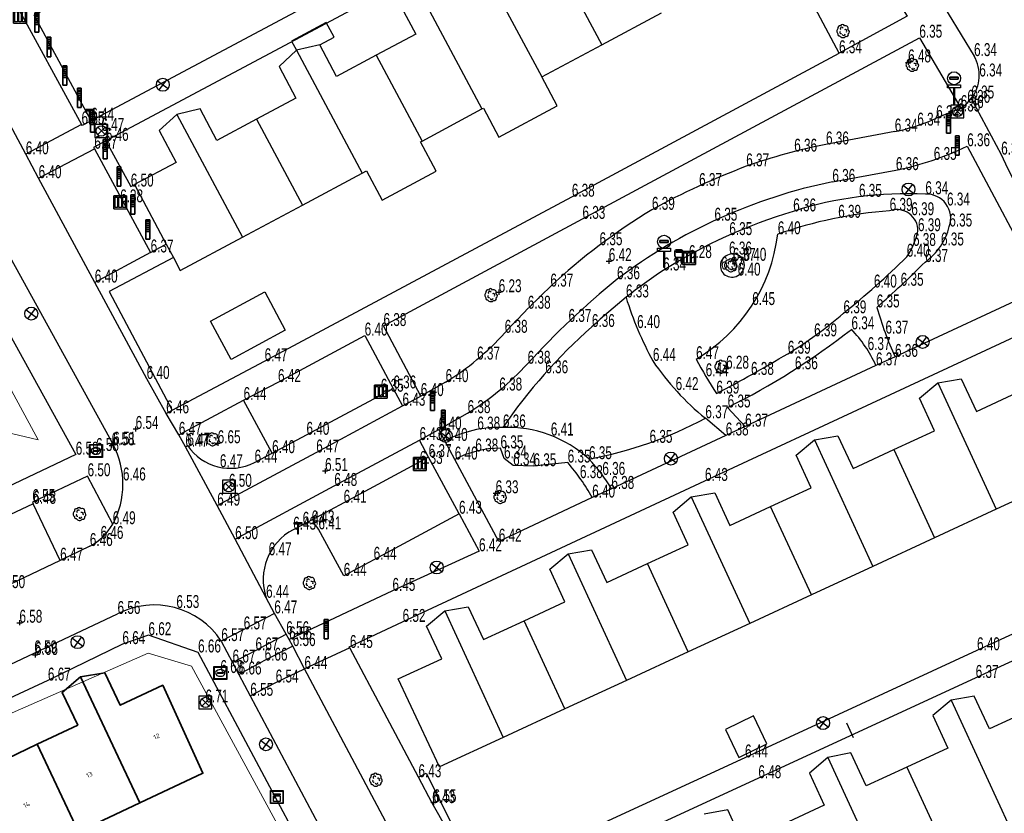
# Model space of a CAD drawing. Header units: metres. Extents: x 154991 to 155595, y 461305 to 461800.
# Tile 61 of 88: x 155217 to 155293, y 461554 to 461616. Entities that reach past the tile are written whole.
import ezdxf
from ezdxf.enums import TextEntityAlignment as Align

# ---------------------------------------------------------------- set-up
doc = ezdxf.new("R2010")
doc.units = ezdxf.units.M
for name, color, linetype in [('AFSLUITPAAL', 1, 'Continuous'), ('AFVALBAK', 1, 'Continuous'), ('B01', 204, 'Continuous'), ('B02', 1, 'Continuous'), ('B07', 230, 'Continuous'), ('BOOM', 1, 'Continuous'), ('BRANDKRAAN', 204, 'Continuous'), ('GMV', 1, 'Continuous'), ('GMV text', 1, 'Continuous'), ('KOLK', 1, 'Continuous'), ('LICHTMAST', 1, 'Continuous'), ('LSHD', 1, 'Continuous'), ('LSHD TXT', 1, 'Continuous'), ('M02', 102, 'Continuous'), ('RIOOLPUT', 1, 'Continuous'), ('STRAATNAAMBORD', 1, 'Continuous'), ('TELECOMKAST', 1, 'Continuous'), ('VERKEERSBORD', 1, 'Continuous'), ('WATERLEIDINGPUT', 1, 'Continuous')]:
    doc.layers.add(name, color=color, linetype=linetype)
for name, color, linetype, lineweight in [('B-WE-OG-BEBOUWING-GV', 7, 'Continuous', 35), ('B-WE-OG-BEBOUWING-T18', 10, 'Continuous', 18), ('B-WE-OG-TERREIN_ERF-GV', 7, 'Continuous', 18)]:
    doc.layers.add(name, color=color, linetype=linetype, lineweight=lineweight)
doc.layers.add('X-XX-AL-HULPLIJN-G', color=210, linetype='Continuous', lineweight=18, plot=False)
doc.styles.add('NLCS-ISO-M200-T18', font='NLCS-ISO.ttf', dxfattribs={"height": 0.36})

# ---------------------------------------------------------------- blocks, each defined once
blk = doc.blocks.new('HOOGTEPUNT', base_point=(155115.983561, 461420.975541))
at = {"layer": 'M02'}
for points in [[(155115.783561, 461420.975541, 0), (155115.983561, 461420.975541, 0), (155116.183561, 461420.975541, 0)], [(155115.983561, 461421.175541, 0), (155115.983561, 461420.975541, 0), (155115.983561, 461420.775541, 0)]]:
    blk.add_polyline3d(points, dxfattribs=at)
blk = doc.blocks.new('RIOOLPUT', base_point=(155111.642364, 461649.747199))
at = {"layer": 'RIOOLPUT'}
blk.add_polyline3d([(155111.142364, 461650.247199, 0), (155111.142364, 461649.247199, 0), (155112.142364, 461649.247199, 0), (155112.142364, 461650.247199, 0)], close=True, dxfattribs=at)
for points in [[(155111.359522, 461650.030042, 0), (155111.925207, 461649.464357, 0)], [(155111.360446, 461649.465282, 0), (155111.926259, 461650.031094, 0)]]:
    blk.add_polyline3d(points, dxfattribs=at)
blk.add_circle((155111.642364, 461649.747199), 0.4, dxfattribs=at)
blk = doc.blocks.new('IMG-BRANDKRAAN-_OF_PUT', base_point=(155108.622899, 461548.274535))
at = {"layer": 'BRANDKRAAN'}
blk.add_polyline3d([(155108.122899, 461548.774535, 0), (155109.122899, 461548.774535, 0), (155109.122899, 461547.774535, 0), (155108.122899, 461547.774535, 0)], close=True, dxfattribs=at)
for points in [[(155108.159546, 461547.837546, 0), (155108.159546, 461548.71665, 0)], [(155108.181145, 461548.738249, 0), (155109.060711, 461548.738249, 0)], [(155109.08231, 461548.71665, 0), (155109.08231, 461547.837546, 0)], [(155109.060711, 461547.815946, 0), (155108.181145, 461547.815946, 0)], [(155108.428947, 461548.319173, 0), (155108.807801, 461548.319173, 0)], [(155108.807801, 461548.242279, 0), (155108.428947, 461548.242279, 0)]]:
    blk.add_polyline3d(points, dxfattribs=at)
for centre, radius, start, end in [((155108.181145, 461548.71665), 0.0216, 90, 180), ((155109.060711, 461548.71665), 0.0216, 0, 90), ((155108.181145, 461547.837546), 0.0216, 180, 270), ((155108.472824, 461548.275493), 0.220693, 151.888112, 235.200633), ((155108.6049, 461548.130087), 0.411039, 88.615315, 142.645462), ((155108.617701, 461548.530876), 0.513782, 238.188568, 271.964555), ((155108.43507, 461548.280726), 0.038931, 99.048842, 260.951158), ((155108.631656, 461548.130318), 0.411032, 38.321444, 92.345755), ((155108.61088, 461548.533498), 0.51668, 272.710601, 302.730871), ((155108.801513, 461548.280726), 0.038957, 279.287799, 80.712201), ((155108.761254, 461548.277928), 0.220693, 305.766514, 29.079035), ((155109.060711, 461547.837546), 0.0216, 270, 0)]:
    blk.add_arc(centre, radius, start, end, dxfattribs=at)
blk = doc.blocks.new('KOLK', base_point=(155111.642364, 461649.747199))
at = {"layer": 'KOLK'}
blk.add_polyline3d([(155111.142364, 461649.247199, 0), (155112.142364, 461649.247199, 0), (155112.142364, 461650.247199, 0), (155111.142364, 461650.247199, 0), (155111.142364, 461649.247199, 0), (155111.142364, 461650.247199, 0), (155112.142364, 461650.247199, 0), (155112.142364, 461649.247199, 0)], dxfattribs=at)
for points in [[(155111.242364, 461650.147199, 0), (155111.442364, 461650.147199, 0), (155111.442364, 461649.347199, 0), (155111.242364, 461649.347199, 0)], [(155111.542364, 461650.147199, 0), (155111.742364, 461650.147199, 0), (155111.742364, 461649.347199, 0), (155111.542364, 461649.347199, 0)], [(155111.842364, 461650.147199, 0), (155112.042364, 461650.147199, 0), (155112.042364, 461649.347199, 0), (155111.842364, 461649.347199, 0)]]:
    blk.add_polyline3d(points, close=True, dxfattribs=at)
blk = doc.blocks.new('AFSLUITPAAL', base_point=(155108.622899, 461548.274535))
at = {"layer": 'AFSLUITPAAL'}
for points in [[(155108.522899, 461549.274535, 0), (155108.522899, 461549.174535, 0), (155108.522899, 461549.074535, 0), (155108.522899, 461548.974535, 0), (155108.522899, 461548.874535, 0), (155108.522899, 461548.774535, 0), (155108.522899, 461548.674535, 0), (155108.522899, 461548.274535, 0), (155108.722899, 461548.274535, 0), (155108.722899, 461548.474535, 0), (155108.722899, 461548.674535, 0), (155108.722899, 461548.774535, 0), (155108.722899, 461548.874535, 0), (155108.722899, 461548.974535, 0), (155108.722899, 461549.074535, 0), (155108.722899, 461549.174535, 0), (155108.722899, 461549.274535, 0)], [(155108.522899, 461549.274535, 0), (155108.722899, 461549.274535, 0), (155108.722899, 461549.174535, 0), (155108.522899, 461549.174535, 0)], [(155108.722899, 461549.174535, 0), (155108.722899, 461549.074535, 0), (155108.522899, 461549.074535, 0), (155108.522899, 461549.174535, 0)], [(155108.722899, 461549.074535, 0), (155108.722899, 461548.974535, 0), (155108.522899, 461548.974535, 0), (155108.522899, 461549.074535, 0)], [(155108.722899, 461548.974535, 0), (155108.722899, 461548.874535, 0), (155108.522899, 461548.874535, 0), (155108.522899, 461548.974535, 0)], [(155108.722899, 461548.874535, 0), (155108.722899, 461548.774535, 0), (155108.522899, 461548.774535, 0), (155108.522899, 461548.874535, 0)], [(155108.722899, 461548.774535, 0), (155108.722899, 461548.674535, 0), (155108.522899, 461548.674535, 0), (155108.522899, 461548.774535, 0)], [(155108.722899, 461548.674535, 0), (155108.722899, 461548.474535, 0), (155108.722899, 461548.274535, 0), (155108.522899, 461548.274535, 0), (155108.522899, 461548.674535, 0)]]:
    blk.add_polyline3d(points, close=True, dxfattribs=at)
for points in [[(155108.522899, 461549.174535, 0), (155108.722899, 461549.174535, 0)], [(155108.522899, 461549.074535, 0), (155108.722899, 461549.074535, 0)], [(155108.522899, 461548.974535, 0), (155108.722899, 461548.974535, 0)], [(155108.522899, 461548.874535, 0), (155108.722899, 461548.874535, 0)], [(155108.522899, 461548.774535, 0), (155108.722899, 461548.774535, 0)], [(155108.522899, 461548.674535, 0), (155108.722899, 461548.674535, 0)]]:
    blk.add_polyline3d(points, dxfattribs=at)
blk = doc.blocks.new('STRAATNAAMBORD', base_point=(155108.622899, 461548.274535))
at = {"layer": 'STRAATNAAMBORD'}
for points in [[(155108.422899, 461548.874535, 0), (155108.822899, 461548.874535, 0), (155108.822899, 461548.774535, 0), (155108.632899, 461548.774535, 0), (155108.612899, 461548.774535, 0), (155108.422899, 461548.774535, 0)], [(155108.422899, 461548.874535, 0), (155108.822899, 461548.874535, 0), (155108.822899, 461548.774535, 0), (155108.632899, 461548.774535, 0), (155108.612899, 461548.774535, 0), (155108.422899, 461548.774535, 0)], [(155108.422899, 461548.874535, 0), (155108.822899, 461548.874535, 0), (155108.822899, 461548.774535, 0), (155108.632899, 461548.774535, 0), (155108.612899, 461548.774535, 0), (155108.422899, 461548.774535, 0)], [(155108.422899, 461548.874535, 0), (155108.822899, 461548.874535, 0), (155108.822899, 461548.774535, 0), (155108.632899, 461548.774535, 0), (155108.612899, 461548.774535, 0), (155108.422899, 461548.774535, 0)], [(155108.458415, 461548.839488, 0), (155108.785665, 461548.839488, 0), (155108.786352, 461548.816801, 0), (155108.458466, 461548.81727, 0)], [(155108.458415, 461548.839488, 0), (155108.785665, 461548.839488, 0), (155108.786352, 461548.816801, 0), (155108.458466, 461548.81727, 0)], [(155108.458415, 461548.839488, 0), (155108.458466, 461548.81727, 0), (155108.786352, 461548.816801, 0), (155108.785665, 461548.839488, 0)], [(155108.458415, 461548.839488, 0), (155108.458466, 461548.81727, 0), (155108.786352, 461548.816801, 0), (155108.785665, 461548.839488, 0)], [(155108.458415, 461548.839488, 0), (155108.458466, 461548.81727, 0), (155108.786352, 461548.816801, 0), (155108.785665, 461548.839488, 0)], [(155108.632899, 461548.774535, 0), (155108.632899, 461548.274535, 0), (155108.612899, 461548.274535, 0), (155108.612899, 461548.774535, 0)]]:
    blk.add_polyline3d(points, close=True, dxfattribs=at)
for points in [[(155108.612899, 461548.774535, 0), (155108.612899, 461548.274535, 0)], [(155108.632899, 461548.774535, 0), (155108.632899, 461548.274535, 0), (155108.612899, 461548.274535, 0)]]:
    blk.add_polyline3d(points, dxfattribs=at)
blk = doc.blocks.new('LICHTMAST-LM', base_point=(155108.622899, 461649.747199))
at = {"layer": 'LICHTMAST'}
for points in [[(155108.222899, 461650.047199, 0), (155109.022899, 461649.447199, 0)], [(155108.922899, 461650.147199, 0), (155108.322899, 461649.347199, 0)]]:
    blk.add_polyline3d(points, dxfattribs=at)
blk.add_circle((155108.622899, 461649.747199), 0.5, dxfattribs=at)
blk = doc.blocks.new('BOOM', base_point=(155108.622899, 461548.274535))
at = {"layer": 'BOOM'}
for centre, radius, start, end in [((155108.372899, 461548.524535), 0.158114, 71.565051, 198.434949), ((155108.372899, 461548.524535), 0.158114, 71.565051, 198.434949), ((155108.518263, 461548.448649), 0.120777, 31.865611, 217.853307), ((155108.572899, 461548.624535), 0.158114, 18.434949, 161.565051), ((155108.572899, 461548.624535), 0.158114, 18.434949, 161.565051), ((155108.812875, 461548.489269), 0.205959, 332.06579, 115.90362), ((155108.812875, 461548.489269), 0.205959, 332.06579, 115.90362), ((155108.372899, 461548.274535), 0.25, 126.869898, 233.130102), ((155108.372899, 461548.274535), 0.25, 126.869898, 233.130102), ((155108.321787, 461548.024535), 0.11081, 153.17782, 293.001444), ((155108.321787, 461548.024535), 0.11081, 153.17782, 293.001444), ((155108.445065, 461548.176059), 0.087156, 120.494353, 299.107534), ((155108.609924, 461548.050485), 0.276255, 207.591124, 320.438098), ((155108.609924, 461548.050485), 0.276255, 207.591124, 320.438098), ((155108.659777, 461548.056729), 0.119188, 202.088508, 359.606186), ((155108.788223, 461548.272242), 0.121571, 323.70867, 121.149856), ((155108.872899, 461548.024535), 0.158114, 251.565051, 18.434949), ((155108.872899, 461548.024535), 0.158114, 251.565051, 18.434949), ((155108.933756, 461548.227037), 0.176645, 300.30792, 69.770414), ((155108.933756, 461548.227037), 0.176645, 300.30792, 69.770414)]:
    blk.add_arc(centre, radius, start, end, dxfattribs=at)
blk = doc.blocks.new('IMG-TELECOMKAST', base_point=(155108.622899, 461548.274535))
at = {"layer": 'TELECOMKAST'}
for points in [[(155108.122899, 461548.774535, 0), (155109.122899, 461548.774535, 0), (155109.122899, 461547.774535, 0), (155108.122899, 461547.774535, 0)], [(155108.361131, 461548.538515, 0), (155108.872581, 461548.538515, 0), (155108.872581, 461548.461939, 0), (155108.361131, 461548.461939, 0)], [(155108.361131, 461548.381224, 0), (155108.872581, 461548.381224, 0), (155108.872581, 461547.942466, 0), (155108.361131, 461547.942466, 0)]]:
    blk.add_polyline3d(points, close=True, dxfattribs=at)
for points in [[(155108.159546, 461547.837546, 0), (155108.159546, 461548.71665, 0)], [(155108.181145, 461548.738249, 0), (155109.060711, 461548.738249, 0)], [(155109.08231, 461548.71665, 0), (155109.08231, 461547.837546, 0)], [(155109.060711, 461547.815946, 0), (155108.181145, 461547.815946, 0)]]:
    blk.add_polyline3d(points, dxfattribs=at)
blk.add_circle((155108.446027, 461548.24049), 0.035426, dxfattribs=at)
for centre, start, end in [((155108.181145, 461548.71665), 90, 180), ((155109.060711, 461548.71665), 0, 90), ((155108.181145, 461547.837546), 180, 270), ((155109.060711, 461547.837546), 270, 0)]:
    blk.add_arc(centre, 0.0216, start, end, dxfattribs=at)
blk = doc.blocks.new('IMG-WATERLEIDINGPUT', base_point=(155108.622899, 461548.274535))
at = {"layer": 'WATERLEIDINGPUT'}
blk.add_polyline3d([(155108.122899, 461548.774535, 0), (155109.122899, 461548.774535, 0), (155109.122899, 461547.774535, 0), (155108.122899, 461547.774535, 0)], close=True, dxfattribs=at)
for points in [[(155108.159546, 461547.837546, 0), (155108.159546, 461548.71665, 0)], [(155108.181145, 461548.738249, 0), (155109.060711, 461548.738249, 0)], [(155109.08231, 461548.71665, 0), (155109.08231, 461547.837546, 0)], [(155109.060711, 461547.815946, 0), (155108.181145, 461547.815946, 0)], [(155108.428947, 461548.319173, 0), (155108.807801, 461548.319173, 0)], [(155108.807801, 461548.242279, 0), (155108.428947, 461548.242279, 0)]]:
    blk.add_polyline3d(points, dxfattribs=at)
for centre, radius, start, end in [((155108.181145, 461548.71665), 0.0216, 90, 180), ((155109.060711, 461548.71665), 0.0216, 0, 90), ((155108.181145, 461547.837546), 0.0216, 180, 270), ((155108.472824, 461548.275493), 0.220693, 151.888112, 235.200633), ((155108.6049, 461548.130087), 0.411039, 88.615315, 142.645462), ((155108.617701, 461548.530876), 0.513782, 238.188568, 271.964555), ((155108.43507, 461548.280726), 0.038931, 99.048842, 260.951158), ((155108.631656, 461548.130318), 0.411032, 38.321444, 92.345755), ((155108.61088, 461548.533498), 0.51668, 272.710601, 302.730871), ((155108.801513, 461548.280726), 0.038957, 279.287799, 80.712201), ((155108.761254, 461548.277928), 0.220693, 305.766514, 29.079035), ((155109.060711, 461547.837546), 0.0216, 270, 0)]:
    blk.add_arc(centre, radius, start, end, dxfattribs=at)
blk = doc.blocks.new('AFVALBAK', base_point=(155108.622899, 461548.274535))
at = {"layer": 'AFVALBAK'}
for points in [[(155108.322899, 461549.174535, 0), (155108.322899, 461548.774535, 0)], [(155108.322899, 461548.774535, 0), (155108.322899, 461549.174535, 0)], [(155108.822899, 461549.274535, 0), (155108.422899, 461549.274535, 0)], [(155108.422899, 461549.274535, 0), (155108.822899, 461549.274535, 0)], [(155108.422899, 461548.674535, 0), (155108.422899, 461548.274535, 0), (155108.442899, 461548.274535, 0)], [(155108.422899, 461548.674535, 0), (155108.442899, 461548.674535, 0), (155108.802899, 461548.674535, 0), (155108.822899, 461548.674535, 0)], [(155108.822899, 461548.674535, 0), (155108.802899, 461548.674535, 0), (155108.442899, 461548.674535, 0), (155108.422899, 461548.674535, 0)], [(155108.442899, 461548.674535, 0), (155108.442899, 461548.274535, 0)], [(155108.802899, 461548.674535, 0), (155108.802899, 461548.274535, 0), (155108.822899, 461548.274535, 0)], [(155108.822899, 461548.674535, 0), (155108.822899, 461548.274535, 0)], [(155108.922899, 461548.774535, 0), (155108.922899, 461549.174535, 0)], [(155108.922899, 461549.174535, 0), (155108.922899, 461548.774535, 0)]]:
    blk.add_polyline3d(points, dxfattribs=at)
for points in [[(155108.422899, 461549.174535, 0), (155108.422899, 461549.074535, 0), (155108.822899, 461549.074535, 0), (155108.822899, 461549.174535, 0)], [(155108.422899, 461549.174535, 0), (155108.822899, 461549.174535, 0), (155108.822899, 461549.074535, 0), (155108.422899, 461549.074535, 0)], [(155108.422899, 461549.174535, 0), (155108.422899, 461549.074535, 0), (155108.822899, 461549.074535, 0), (155108.822899, 461549.174535, 0)], [(155108.442899, 461548.674535, 0), (155108.442899, 461548.274535, 0), (155108.422899, 461548.274535, 0), (155108.422899, 461548.674535, 0)], [(155108.822899, 461548.674535, 0), (155108.822899, 461548.274535, 0), (155108.802899, 461548.274535, 0), (155108.802899, 461548.674535, 0)]]:
    blk.add_polyline3d(points, close=True, dxfattribs=at)
for centre, radius, start, end in [((155108.425609, 461549.171825), 0.102746, 91.511345, 178.488655), ((155108.425609, 461549.171825), 0.102746, 91.511345, 178.488655), ((155108.439175, 461548.790811), 0.117409, 187.968283, 262.031717), ((155108.439175, 461548.790811), 0.117409, 187.968283, 262.031717), ((155108.806852, 461548.790582), 0.117151, 277.873001, 352.126999), ((155108.806852, 461548.790582), 0.117151, 277.873001, 352.126999), ((155108.819431, 461549.171067), 0.103527, 1.9201, 88.0799), ((155108.819431, 461549.171067), 0.103527, 1.9201, 88.0799)]:
    blk.add_arc(centre, radius, start, end, dxfattribs=at)
blk = doc.blocks.new('VERKEERSBORD', base_point=(155108.622899, 461649.747199))
at = {"layer": 'VERKEERSBORD'}
for points in [[(155108.487462, 461650.582699, 0), (155108.487462, 461650.522199, 0), (155108.752837, 461650.522199, 0), (155108.752837, 461650.583387, 0)], [(155108.487462, 461650.582699, 0), (155108.487462, 461650.522199, 0), (155108.752837, 461650.522199, 0), (155108.752837, 461650.583387, 0)], [(155108.487462, 461650.582699, 0), (155108.752837, 461650.583387, 0), (155108.752837, 461650.522199, 0), (155108.487462, 461650.522199, 0)], [(155108.422899, 461650.347199, 0), (155108.822899, 461650.347199, 0), (155108.822899, 461650.247199, 0), (155108.632899, 461650.247199, 0), (155108.612899, 461650.247199, 0), (155108.422899, 461650.247199, 0)], [(155108.422899, 461650.347199, 0), (155108.822899, 461650.347199, 0), (155108.822899, 461650.247199, 0), (155108.632899, 461650.247199, 0), (155108.612899, 461650.247199, 0), (155108.422899, 461650.247199, 0)], [(155108.632899, 461650.247199, 0), (155108.632899, 461649.747199, 0), (155108.612899, 461649.747199, 0), (155108.612899, 461650.247199, 0)]]:
    blk.add_polyline3d(points, close=True, dxfattribs=at)
for points in [[(155108.612899, 461650.247199, 0), (155108.612899, 461649.747199, 0)], [(155108.632899, 461650.247199, 0), (155108.632899, 461649.747199, 0), (155108.612899, 461649.747199, 0)]]:
    blk.add_polyline3d(points, dxfattribs=at)
blk.add_circle((155108.622899, 461650.547199), 0.2, dxfattribs=at)
blk.add_circle((155108.622899, 461650.547199), 0.2, dxfattribs=at)

msp = doc.modelspace()

# ---------------------------------------------------------------- linework, layer by layer
at = {"layer": 'B-WE-OG-BEBOUWING-GV', "flags": 128}
for points in [[(155221.779, 461561.151), (155218.645, 461559.677), (155221.843, 461552.898), (155226.59, 461555.136), (155221.994, 461564.885), (155220.581, 461563.684)], [(155226.59, 461555.136), (155231.463, 461557.433), (155228.356, 461564.244), (155225.066, 461562.693), (155223.876, 461565.216), (155221.994, 461564.885)], [(155218.645, 461559.677), (155215.504, 461558.2), (155214.31, 461560.74), (155212.497, 461560.405), (155217.093, 461550.658), (155217.066, 461550.646), (155218.343, 461547.936), (155223.088, 461550.163), (155221.806, 461552.881), (155221.843, 461552.898)]]:
    msp.add_lwpolyline(points, close=True, dxfattribs=at)
at = {"layer": 'B-WE-OG-TERREIN_ERF-GV', "flags": 128}
msp.add_lwpolyline([(155212.497, 461560.405), (155214.31, 461560.74), (155215.504, 461558.2), (155218.645, 461559.677), (155221.779, 461561.151), (155220.581, 461563.684), (155221.994, 461564.885), (155223.876, 461565.216), (155225.066, 461562.693), (155228.356, 461564.244), (155231.463, 461557.433), (155226.59, 461555.136), (155221.843, 461552.898), (155221.806, 461552.881), (155223.088, 461550.163), (155218.343, 461547.936), (155217.066, 461550.646), (155212.17, 461548.338), (155208.967, 461555.126), (155212.271, 461556.68), (155211.082, 461559.207)], close=True, dxfattribs=at)
at = {"layer": 'B01'}
for points in [[(155246.623, 461617.069), (155247.928, 461614.619), (155244.874, 461612.986), (155241.811, 461611.348), (155240.508, 461613.793), (155238.71, 461613.367), (155237.354, 461612.112), (155238.66, 461609.662), (155235.606, 461608.029), (155232.543, 461606.391), (155231.24, 461608.836), (155229.442, 461608.411), (155228.086, 461607.156), (155229.394, 461604.7), (155226.175, 461602.985), (155228.628, 461598.381), (155229.184, 461597.337), (155229.715, 461596.342), (155234.522, 461598.913), (155239.156, 461601.392), (155243.79, 461603.871), (155244.119, 461604.047), (155245.328, 461601.786), (155249.521, 461604.029), (155248.312, 461606.289), (155248.424, 461606.349), (155253.058, 461608.828), (155253.168, 461608.887), (155254.364, 461606.65), (155258.882, 461609.067), (155257.686, 461611.303), (155262.326, 461613.785), (155266.96, 461616.264)], [(155297.623, 461580.064), (155292.858, 461577.859), (155288.083, 461575.65), (155283.309, 461573.441), (155278.545, 461571.236), (155273.782, 461569.032), (155269.014, 461566.826), (155264.246, 461564.62), (155259.477, 461562.413), (155254.708, 461560.206), (155249.766, 461557.92), (155246.579, 461564.731), (155249.938, 461566.285), (155248.769, 461568.804), (155250.18, 461569.993), (155251.998, 461570.302), (155253.168, 461567.78), (155256.319, 461569.238), (155259.476, 461570.699), (155258.31, 461573.213), (155259.72, 461574.402), (155261.539, 461574.711), (155262.706, 461572.194), (155265.856, 461573.652), (155269.011, 461575.112), (155267.84, 461577.638), (155269.25, 461578.827), (155271.068, 461579.136), (155272.241, 461576.607), (155275.386, 461578.062), (155278.538, 461579.521), (155277.368, 461582.043), (155278.778, 461583.231), (155280.596, 461583.54), (155281.768, 461581.016), (155284.924, 461582.476), (155288.087, 461583.94), (155286.919, 461586.458), (155288.329, 461587.647), (155290.148, 461587.956), (155291.317, 461585.435), (155294.464, 461586.891)], [(155295.488, 461562.323), (155292.324, 461560.864), (155291.153, 461563.403), (155289.354, 461563.086), (155287.938, 461561.894), (155289.1, 461559.376), (155285.943, 461557.919), (155282.782, 461556.46), (155281.609, 461559.003), (155279.819, 461558.644), (155278.393, 461557.445), (155279.539, 461554.963), (155276.38, 461553.506)], [(155273.242, 461552.058), (155272.072, 461554.594), (155270.248, 461554.281)]]:
    msp.add_lwpolyline(points, dxfattribs=at)
for points in [[(155237.838, 461591.712), (155233.646, 461589.453), (155232.05, 461592.415), (155236.242, 461594.674)], [(155221.779, 461561.151), (155220.581, 461563.684), (155221.994, 461564.885), (155223.876, 461565.216), (155225.066, 461562.693), (155228.356, 461564.244), (155231.463, 461557.433), (155226.59, 461555.136), (155221.843, 461552.898), (155221.806, 461552.881), (155223.088, 461550.163), (155218.343, 461547.936), (155217.066, 461550.646), (155212.17, 461548.338), (155208.967, 461555.126), (155212.271, 461556.68), (155211.082, 461559.207), (155212.497, 461560.405), (155214.31, 461560.74), (155215.504, 461558.2), (155218.645, 461559.677)], [(155272.945, 461558.665), (155275.108, 461559.705), (155274.068, 461561.868), (155271.905, 461560.828)]]:
    msp.add_lwpolyline(points, close=True, dxfattribs=at)
at = {"layer": 'B02'}
msp.add_lwpolyline([(155240.508, 461613.793), (155241.623, 461614.392), (155241.012, 461615.529), (155238.326, 461614.086), (155238.71, 461613.367)], dxfattribs=at)
at = {"layer": 'B07'}
for points in [[(155257.247, 461623.281), (155262.326, 461613.785)], [(155247.979, 461618.324), (155253.058, 461608.828)], [(155254.136, 461617.94), (155257.686, 461611.303)], [(155238.71, 461613.367), (155243.79, 461603.871)], [(155244.874, 461612.986), (155248.424, 461606.349)], [(155229.442, 461608.411), (155234.522, 461598.913)], [(155235.606, 461608.029), (155239.156, 461601.392)], [(155288.329, 461587.647), (155292.858, 461577.859)], [(155278.778, 461583.231), (155283.309, 461573.441)], [(155284.924, 461582.476), (155288.083, 461575.65)], [(155269.25, 461578.827), (155273.782, 461569.032)], [(155278.545, 461571.236), (155275.386, 461578.062)], [(155259.72, 461574.402), (155264.246, 461564.62)], [(155269.014, 461566.826), (155265.856, 461573.652)], [(155250.18, 461569.993), (155254.708, 461560.206)], [(155259.477, 461562.413), (155256.319, 461569.238)], [(155221.994, 461564.885), (155226.59, 461555.136)], [(155289.354, 461563.086), (155293.867, 461553.3)], [(155221.843, 461552.898), (155218.645, 461559.677)], [(155279.819, 461558.644), (155284.315, 461548.895)], [(155285.943, 461557.919), (155289.091, 461551.098)]]:
    msp.add_lwpolyline(points, dxfattribs=at)
at = {"layer": 'GMV'}
for points in [[(155243.151, 461692.757), (155246.207, 461687.584), (155260.536, 461663.782), (155266.359, 461654.068), (155268.829, 461649.969), (155275.034, 461639.639), (155285.105, 461622.842), (155291.135, 461612.921)], [(155178.363, 461666.602), (155183.909, 461656.517), (155198.173, 461630.644), (155208.065, 461612.712), (155224.516, 461582.862)], [(155183.545, 461642.771), (155187.04, 461644.811), (155195.597, 461629.276), (155205.632, 461611.07), (155221.622, 461582.084), (155213.08, 461578.047), (155203.102, 461573.356), (155194.82, 461588.884)], [(155269.9, 461639.732), (155272.664, 461634.53), (155269.823, 461633.012), (155246.103, 461620.354), (155222.819, 461607.924), (155218.396, 461616.084), (155219.027, 461616.421)], [(155270.944, 461631.472), (155275.159, 461633.723), (155282.671, 461621.18), (155285.951, 461616.001), (155280.688, 461613.138)], [(155270.944, 461631.472), (155250.818, 461620.715), (155223.944, 461606.361), (155225.88, 461602.827), (155226.175, 461602.985)], [(155208.003, 461623.391), (155212.27, 461625.671), (155216.788, 461617.345), (155222.07, 461607.637), (155217.758, 461605.323)], [(155228.62, 461585.281), (155229.072, 461585.52), (155236.24, 461589.313), (155260.012, 461602.044), (155280.688, 461613.138), (155276.351, 461621.287)], [(155245.825, 461553.284), (155239.32, 461565.506), (155238.412, 461567.278), (155238.134, 461567.788), (155237.912, 461568.194), (155236.99, 461569.806), (155236.352, 461571.01), (155233.959, 461575.549), (155232.571, 461578.141), (155230.105, 461582.69), (155229.6, 461583.621), (155228.62, 461585.281), (155227.111, 461587.944), (155223.096, 461595.402), (155218.747, 461603.476), (155217.758, 461605.323), (155212.485, 461615.134)], [(155248.323, 461586.618), (155245.437, 461592.038), (155260.832, 461600.329), (155286.902, 461614.343), (155290.108, 461608.903)], [(155290.922, 461609.642), (155293.235, 461605.301), (155293.712, 461604.251), (155294.581, 461602.582), (155295.072, 461601.67), (155295.978, 461600.017), (155301.835, 461589.084), (155322.488, 461550.428), (155334.241, 461528.422), (155340.964, 461515.867), (155354.638, 461490.321), (155360.699, 461479.011), (155360.876, 461477.686), (155361.484, 461472.879), (155361.82, 461472.38), (155361.9, 461472.261)], [(155290.108, 461608.903), (155288.204, 461608.114)], [(155222.819, 461607.924), (155222.118, 461607.549), (155222.07, 461607.637)], [(155284.999, 461607.083), (155279.678, 461606.085)], [(155218.747, 461603.476), (155223.062, 461605.755), (155227.418, 461597.73), (155223.096, 461595.402)], [(155223.944, 461606.361), (155223.005, 461605.859), (155223.062, 461605.755)], [(155290.603, 461605.947), (155296.467, 461594.975), (155285.021, 461589.648), (155283.547, 461588.99), (155273.422, 461584.258), (155271.922, 461583.57), (155263.07, 461579.435), (155261.586, 461578.765), (155254.358, 461575.358), (155250.951, 461581.707), (155250.178, 461583.147), (155249.706, 461584.027)], [(155280.171, 461603.189), (155285.086, 461604.098)], [(155227.418, 461597.73), (155228.628, 461598.381)], [(155242.839, 461567.128), (155242.79, 461567.221), (155246.916, 461569.145), (155270.313, 461580.055), (155297.584, 461592.737), (155297.887, 461592.082)], [(155235.46, 461581.472), (155236.817, 461582.201), (155236.817, 461582.201), (155234.609, 461586.311), (155237.273, 461587.702), (155243.98, 461591.302), (155246.197, 461587.209), (155246.908, 461585.868)], [(155250.242, 461587.7), (155248.323, 461586.618)], [(155236.817, 461582.201), (155239.477, 461583.621), (155246.197, 461587.209)], [(155229.6, 461583.621), (155234.609, 461586.311)], [(155232.571, 461578.141), (155240.232, 461582.252), (155246.908, 461585.868), (155248.323, 461586.618)], [(155233.959, 461575.549), (155241.632, 461579.666), (155248.227, 461583.211), (155249.706, 461584.027), (155251.946, 461585.3)], [(155272.067, 461585.736), (155273.422, 461584.258)], [(155271.922, 461583.57), (155270.345, 461584.906)], [(155248.931, 461581.897), (155248.227, 461583.211)], [(155230.105, 461582.69), (155230.27, 461582.78)], [(155248.143, 461557.128), (155248.738, 461557.444), (155252.734, 461549.496), (155253.427, 461549.816), (155253.574, 461549.497), (155273.412, 461558.662), (155291.364, 461566.953), (155307.517, 461574.36), (155303.062, 461582.581), (155302.506, 461582.324)], [(155251.28, 461577.516), (155248.931, 461581.897), (155242.356, 461578.359), (155239.184, 461576.665)], [(155224.486, 461576.703), (155222.537, 461580.415), (155218.268, 461578.417), (155218.332, 461578.282)], [(155220.417, 461573.884), (155218.332, 461578.282), (155213.867, 461576.203), (155204.923, 461571.978), (155206.968, 461567.494)], [(155251.28, 461577.516), (155252.828, 461574.612), (155246.131, 461571.544), (155238.134, 461567.788)], [(155251.28, 461577.516), (155244.677, 461573.952), (155242.362, 461572.704), (155240.405, 461576.311)], [(155239.184, 461576.665), (155238.45, 461576.28)], [(155222.714, 461575.017), (155220.417, 461573.884), (155215.934, 461571.762), (155206.968, 461567.494), (155191.093, 461559.984), (155189.976, 461559.554), (155187.666, 461558.407), (155186.56, 461557.867), (155180.265, 461554.869), (155182.642, 461549.865), (155188.943, 461552.851), (155190.019, 461553.348), (155192.397, 461554.444), (155193.462, 461554.972), (155218.413, 461566.716), (155224.856, 461569.76)], [(155260.285, 461537.812), (155259.767, 461536.585), (155262.327, 461531.782), (155263.683, 461529.206), (155269.056, 461531.659), (155290.139, 461541.373), (155318.089, 461554.204), (155313.513, 461562.581), (155313.945, 461562.876), (155308.689, 461572.811), (155291.26, 461564.81), (155274.446, 461557.054), (155254.237, 461547.716), (155256.92, 461542.694), (155257.858, 461543.123)], [(155236.99, 461569.806), (155234.62, 461568.566), (155232.887, 461567.659)], [(155235.759, 461545.813), (155240.824, 461548.537), (155240.111, 461549.859), (155231.088, 461566.781), (155227.249, 461568.118), (155225.233, 461567.427), (155219.466, 461564.607), (155207.179, 461558.915), (155208.967, 461555.126)], [(155232.887, 461567.659), (155233.757, 461566.002), (155234.231, 461565.078), (155235.129, 461563.427), (155241.707, 461551.059), (155254.307, 461527.393), (155269.325, 461499.152), (155285.752, 461468.438), (155304.097, 461434.271), (155304.724, 461433.103), (155305.032, 461431.45), (155305.288, 461430.176), (155305.321, 461429.414), (155305.153, 461428.426)], [(155233.757, 461566.002), (155235.532, 461566.941), (155237.912, 461568.194)], [(155238.412, 461567.278), (155236.238, 461566.148), (155234.231, 461565.078)], [(155248.99, 461547.456), (155252.586, 461549.186), (155249.205, 461555.124), (155248.143, 461557.128), (155242.839, 461567.128), (155239.32, 461565.506)], [(155235.129, 461563.427), (155237.094, 461564.455), (155239.32, 461565.506)]]:
    msp.add_lwpolyline(points, dxfattribs=at)
for centre, radius, start, end in [((155288.627, 461611.438), 2.914, 321.9593, 30.60382), ((155288.173, 461611.855), 3.529, 303.25645, 321.1671), ((155282.141, 461621.461), 14.659, 281.24236, 294.42659), ((155287.693, 461564.804), 42.053, 100.98772, 109.71694), ((155280.528, 461626.861), 23.214, 281.32304, 295.72068), ((155293.115, 461552.228), 55.727, 110.60224, 118.86927), ((155288.423, 461562.758), 41.264, 101.5349, 127.13947), ((155290.626, 461560.574), 47.253, 121.11361, 133.07661), ((155287.068, 461567.578), 33.46, 94.2218, 109.40819), ((155285.167, 461599.422), 1.626, 358.26636, 110.24624), ((155262.96, 461600.736), 13.087, 300.61689, 352.98222), ((155281.428, 461600.541), 5.49, 325.07791, 347.71026), ((155272.396, 461596.705), 0.89, 104.29727, 300.25539), ((155272.481, 461596.74), 0.882, 294.3391, 110.21356), ((155240.154, 461643.676), 65.093, 308.90301, 314.68808), ((155311.954, 461538.53), 77.923, 133.46188, 137.16021), ((155302.982, 461546.905), 62.725, 128.99874, 137.70121), ((155259.897, 461617.617), 32.43, 301.25595, 310.67106), ((155314.032, 461602.562), 31.755, 196.6247, 203.99569), ((155239.818, 461604.854), 20.073, 301.28655, 318.34941), ((155274.31, 461584.743), 10.166, 24.69618, 43.80684), ((155213.378, 461696.73), 124.204, 297.74361, 300.66445), ((155240.55, 461603.883), 21.799, 301.51843, 317.36737), ((155283.033, 461600.624), 20.201, 213.98969, 231.08957), ((155304.125, 461608.004), 39.161, 208.24245, 212.7747), ((155254.425, 461575.058), 9.136, 88.42699, 117.70011), ((155218.772, 461579.81), 6.505, 331.46451, 27.97723), ((155233.611, 461585.086), 4.06, 214.61394, 297.09271), ((155254.468, 461575.045), 7.533, 89.82837, 117.83318), ((155247.767, 461571.098), 15.804, 29.02146, 41.02134), ((155253.296, 461573.888), 11.238, 29.57507, 44.29523), ((155239.642, 461575.964), 0.838, 24.48646, 123.16824), ((155220.752, 461578.853), 4.309, 297.08649, 330.0672), ((155240.515, 461572.405), 4.391, 118.04806, 198.53067), ((155227.709, 461564.268), 6.19, 33.22721, 117.45065)]:
    msp.add_arc(centre, radius, start, end, dxfattribs=at)
at = {"layer": 'LSHD'}
for points in [[(155229.184, 461597.337), (155224.214, 461594.71), (155224.448, 461594.268), (155229.072, 461585.52)], [(155259.69, 461581.471), (155257.044, 461581.19), (155255.466, 461581.25), (155254.765, 461581.793), (155254.491, 461582.579)], [(155281.267, 461561.333), (155281.79, 461560.195)]]:
    msp.add_lwpolyline(points, dxfattribs=at)
for centre, radius, start, end in [((155285.939, 461573.261), 29.01, 87.17358, 107.65594), ((155287.458, 461600.367), 1.872, 340.30198, 92.7042), ((155288.855, 461561.737), 40.882, 106.65157, 122.19124), ((155284.531, 461600.915), 4.835, 305.68648, 345.88348), ((155238.23, 461645.655), 69.147, 311.00986, 315.26645), ((155289.494, 461562.426), 40.65, 123.47044, 133.40038), ((155290.064, 461602.295), 27.084, 197.27899, 208.59677), ((155288.965, 461560.733), 41.546, 131.26631, 145.62389), ((155246.892, 461636.258), 56.447, 296.48672, 308.00399), ((155255.507, 461612.688), 31.496, 280.67111, 298.10574), ((155255.003, 461574.805), 9.392, 47.56443, 91.99457)]:
    msp.add_arc(centre, radius, start, end, dxfattribs=at)
at = {"layer": 'X-XX-AL-HULPLIJN-G', "flags": 128}
for points in [[(155194.82, 461588.884), (155218.719, 461583.22), (155188.024, 461639.964)], [(155194.82, 461588.884), (155218.719, 461583.22), (155188.024, 461639.964)], [(155239.822, 461548.73), (155230.569, 461565.714), (155227.219, 461566.722), (155209.728, 461559.055)], [(155239.822, 461548.73), (155230.569, 461565.714), (155227.219, 461566.722), (155209.728, 461559.055)]]:
    msp.add_lwpolyline(points, dxfattribs=at)

# ---------------------------------------------------------------- block references
at = {"layer": 'AFSLUITPAAL', "xscale": 1.5, "yscale": 1.5, "zscale": 1.5}
for p in [(155218.617, 461614.772), (155219.549, 461612.872), (155220.77, 461610.676), (155221.901, 461608.946), (155222.92, 461607.027), (155289.161, 461606.95), (155289.84, 461605.253), (155223.897, 461604.968), (155224.968, 461602.86), (155226.036, 461600.68), (155227.197, 461598.76), (155249.235, 461585.499), (155250.071, 461584.034), (155241.007, 461567.837)]:
    msp.add_blockref('AFSLUITPAAL', p, dxfattribs=at)
at = {"layer": 'AFVALBAK'}
msp.add_blockref('AFVALBAK', (155268.289, 461596.942), dxfattribs=at)
at = {"layer": 'BOOM'}
for p in [(155281.005, 461614.851), (155286.363, 461612.241), (155272.326, 461596.732), (155253.767, 461594.422), (155271.58, 461588.891), (155232.209, 461583.277), (155254.474, 461578.808), (155221.925, 461577.498), (155239.708, 461572.157), (155244.854, 461556.927)]:
    msp.add_blockref('BOOM', p, dxfattribs=at)
at = {"layer": 'BRANDKRAAN'}
msp.add_blockref('IMG-BRANDKRAAN-_OF_PUT', (155223.193, 461582.369), dxfattribs=at)
at = {"layer": 'KOLK'}
for p in [(155217.311, 461615.96), (155225.061, 461601.61), (155269.073, 461597.295), (155245.23, 461586.953), (155248.247, 461581.367)]:
    msp.add_blockref('KOLK', p, dxfattribs=at)
at = {"layer": 'LICHTMAST'}
for p in [(155228.361, 461610.701), (155286.063, 461602.6), (155218.181, 461592.996), (155287.156, 461590.805), (155250.254, 461583.534), (155267.676, 461581.783), (155249.56, 461573.353), (155221.763, 461567.577), (155279.455, 461561.318), (155236.344, 461559.675)]:
    msp.add_blockref('LICHTMAST-LM', p, dxfattribs=at)
at = {"layer": 'M02'}
for p in [(155286.032, 461612.434), (155262.869, 461597.057), (155272.468, 461597.081), (155254.35, 461594.653), (155271.948, 461588.741), (155226.256, 461584.074), (155224.399, 461582.803), (155232.606, 461582.971), (155240.915, 461580.823), (155254.114, 461579.098), (155217.265, 461569.081), (155218.475, 461566.587), (155249.31, 461555.195)]:
    msp.add_blockref('HOOGTEPUNT', p, dxfattribs=at)
at = {"layer": 'RIOOLPUT'}
for p in [(155289.849, 461608.634), (155223.603, 461607.127), (155233.477, 461579.599), (155231.658, 461562.91)]:
    msp.add_blockref('RIOOLPUT', p, dxfattribs=at)
at = {"layer": 'STRAATNAAMBORD', "xscale": 1.5, "yscale": 1.5, "zscale": 1.5}
for p in [(155222.712, 461607.908), (155238.812, 461575.944)]:
    msp.add_blockref('STRAATNAAMBORD', p, dxfattribs=at)
at = {"layer": 'TELECOMKAST'}
msp.add_blockref('IMG-TELECOMKAST', (155237.185, 461555.589), dxfattribs=at)
at = {"layer": 'VERKEERSBORD', "xscale": 2.5, "yscale": 2.5, "zscale": 2.5}
for p in [(155289.588, 461609.206), (155267.148, 461596.554)]:
    msp.add_blockref('VERKEERSBORD', p, dxfattribs=at)
at = {"layer": 'WATERLEIDINGPUT'}
msp.add_blockref('IMG-WATERLEIDINGPUT', (155232.817, 461565.191), dxfattribs=at)

# ---------------------------------------------------------------- texts
at = {"layer": 'B-WE-OG-BEBOUWING-T18', "style": 'NLCS-ISO-M200-T18'}
for s, p in [('12', (155227.875, 461560.288)), ('13', (155222.68, 461557.324)), ('14', (155217.821, 461555))]:
    msp.add_text(s, height=0.36, rotation=25.5, dxfattribs=at).set_placement(p, align=Align.MIDDLE)
at = {"layer": 'BRANDKRAAN', "width": 0.68}
msp.add_text('6.58', height=1, dxfattribs=at).set_placement((155223.193, 461582.369))
at = {"layer": 'GMV text', "width": 0.68}
for s, p in [('6.35', (155286.902, 461614.343)), ('6.34', (155280.688, 461613.138)), ('6.34', (155280.688, 461613.138)), ('6.34', (155291.135, 461612.921)), ('6.34', (155291.54, 461611.344)), ('6.36', (155290.614, 461609.306)), ('6.35', (155290.922, 461609.642)), ('6.35', (155290.922, 461609.642)), ('6.36', (155290.108, 461608.903)), ('6.36', (155290.108, 461608.903)), ('6.44', (155222.819, 461607.924)), ('6.44', (155222.819, 461607.924)), ('6.34', (155288.204, 461608.114)), ('6.35', (155222.07, 461607.637)), ('6.35', (155222.07, 461607.637)), ('6.34', (155284.999, 461607.083)), ('6.34', (155286.743, 461607.543)), ('6.46', (155223.944, 461606.361)), ('6.46', (155223.944, 461606.361)), ('6.37', (155223.062, 461605.755)), ('6.37', (155223.062, 461605.755)), ('6.36', (155277.219, 461605.531)), ('6.36', (155279.678, 461606.085)), ('6.36', (155290.603, 461605.947)), ('6.36', (155290.603, 461605.947)), ('6.40', (155217.758, 461605.323)), ('6.40', (155217.758, 461605.323)), ('6.35', (155288.018, 461604.888)), ('6.33', (155293.235, 461605.301)), ('6.37', (155273.505, 461604.391)), ('6.36', (155285.086, 461604.098)), ('6.40', (155218.747, 461603.476)), ('6.40', (155218.747, 461603.476)), ('6.36', (155280.171, 461603.189)), ('6.50', (155225.88, 461602.827)), ('6.37', (155269.857, 461602.869)), ('6.38', (155260.012, 461602.044)), ('6.39', (155266.209, 461601.029)), ('6.39', (155284.605, 461600.948)), ('6.33', (155260.832, 461600.329)), ('6.35', (155271.046, 461600.185)), ('6.39', (155280.623, 461600.412)), ('6.39', (155286.277, 461600.611)), ('6.39', (155286.793, 461599.373)), ('6.40', (155275.949, 461599.137)), ('6.35', (155262.156, 461598.287)), ('6.38', (155286.41, 461598.234)), ('6.37', (155227.418, 461597.73)), ('6.37', (155227.418, 461597.73)), ('6.36', (155272.176, 461597.568)), ('6.36', (155272.176, 461597.568)), ('6.40', (155273.292, 461597.085)), ('6.40', (155285.93, 461597.398)), ('6.37', (155271.558, 461596.406)), ('6.36', (155263.509, 461595.653)), ('6.40', (155272.844, 461595.937)), ('6.40', (155272.844, 461595.937)), ('6.40', (155223.096, 461595.402)), ('6.40', (155223.096, 461595.402)), ('6.37', (155258.353, 461595.089)), ('6.40', (155283.388, 461595.015)), ('6.38', (155256.601, 461593.375)), ('6.45', (155273.969, 461593.66)), ('6.35', (155283.604, 461593.477)), ('6.39', (155281.032, 461593.02)), ('6.38', (155245.437, 461592.038)), ('6.37', (155259.754, 461592.356)), ('6.34', (155281.647, 461591.78)), ('6.40', (155243.98, 461591.302)), ('6.38', (155254.817, 461591.514)), ('6.39', (155278.759, 461591.236)), ('6.37', (155284.283, 461591.451)), ('6.47', (155269.625, 461589.473)), ('6.39', (155276.724, 461589.894)), ('6.37', (155282.901, 461590.179)), ('6.36', (155285.021, 461589.648)), ('6.36', (155285.021, 461589.648)), ('6.47', (155236.24, 461589.313)), ('6.37', (155252.68, 461589.443)), ('6.38', (155256.588, 461589.119)), ('6.44', (155266.284, 461589.331)), ('6.37', (155283.547, 461588.99)), ('6.37', (155283.547, 461588.99)), ('6.40', (155227.111, 461587.944)), ('6.44', (155270.37, 461588.149)), ('6.38', (155273.876, 461588.256)), ('6.42', (155237.273, 461587.702)), ('6.36', (155246.197, 461587.209)), ('6.36', (155246.197, 461587.209)), ('6.40', (155250.242, 461587.7)), ('6.40', (155248.323, 461586.618)), ('6.40', (155248.323, 461586.618)), ('6.40', (155248.323, 461586.618)), ('6.38', (155254.398, 461587.048)), ('6.42', (155268.043, 461587.084)), ('6.39', (155271.197, 461586.805)), ('6.39', (155271.197, 461586.805)), ('6.44', (155234.609, 461586.311)), ('6.44', (155234.609, 461586.311)), ('6.43', (155246.908, 461585.868)), ('6.43', (155246.908, 461585.868)), ('6.35', (155272.067, 461585.736)), ('6.46', (155228.62, 461585.281)), ('6.46', (155228.62, 461585.281)), ('6.38', (155251.946, 461585.3)), ('6.37', (155270.345, 461584.906)), ('6.36', (155254.676, 461584.191)), ('6.37', (155273.422, 461584.258)), ('6.37', (155273.422, 461584.258)), ('6.47', (155229.6, 461583.621)), ('6.47', (155229.6, 461583.621)), ('6.40', (155239.477, 461583.621)), ('6.40', (155249.706, 461584.027)), ('6.40', (155249.706, 461584.027)), ('6.38', (155252.696, 461584.029)), ('6.38', (155271.922, 461583.57)), ('6.38', (155271.922, 461583.57)), ('6.51', (155224.516, 461582.862)), ('6.47', (155230.105, 461582.69)), ('6.47', (155230.105, 461582.69)), ('6.47', (155230.27, 461582.78)), ('6.43', (155248.227, 461583.211)), ('6.43', (155248.227, 461583.211)), ('6.40', (155250.178, 461583.147)), ('6.40', (155250.178, 461583.147)), ('6.58', (155221.622, 461582.084)), ('6.40', (155236.817, 461582.201)), ('6.47', (155240.232, 461582.252)), ('6.37', (155248.931, 461581.897)), ('6.37', (155248.931, 461581.897)), ('6.38', (155252.545, 461582.329)), ('6.35', (155254.491, 461582.579)), ('6.47', (155232.777, 461581.113)), ('6.44', (155235.46, 461581.472)), ('6.40', (155250.951, 461581.707)), ('6.40', (155250.951, 461581.707)), ('6.35', (155259.69, 461581.471)), ('6.35', (155261.34, 461581.736)), ('6.50', (155222.537, 461580.415)), ('6.36', (155262.37, 461580.519)), ('6.46', (155225.271, 461580.09)), ('6.48', (155241.632, 461579.666)), ('6.38', (155260.638, 461580.268)), ('6.43', (155270.313, 461580.055)), ('6.38', (155263.07, 461579.435)), ('6.38', (155263.07, 461579.435)), ('6.55', (155218.268, 461578.417)), ('6.48', (155218.332, 461578.282)), ('6.48', (155218.332, 461578.282)), ('6.49', (155232.571, 461578.141)), ('6.49', (155232.571, 461578.141)), ('6.41', (155242.356, 461578.359)), ('6.40', (155261.586, 461578.765)), ('6.40', (155261.586, 461578.765)), ('6.43', (155251.28, 461577.516)), ('6.43', (155251.28, 461577.516)), ('6.43', (155251.28, 461577.516)), ('6.49', (155224.486, 461576.703)), ('6.49', (155224.486, 461576.703)), ('6.44', (155239.184, 461576.665)), ('6.44', (155239.184, 461576.665)), ('6.43', (155239.872, 461576.77)), ('6.43', (155238.45, 461576.28)), ('6.41', (155240.405, 461576.311)), ('6.46', (155222.714, 461575.017)), ('6.46', (155223.542, 461575.569)), ('6.50', (155233.959, 461575.549)), ('6.50', (155233.959, 461575.549)), ('6.42', (155254.358, 461575.358)), ('6.47', (155236.553, 461574.299)), ('6.42', (155252.828, 461574.612)), ('6.47', (155220.417, 461573.884)), ('6.47', (155220.417, 461573.884)), ('6.44', (155244.677, 461573.952)), ('6.44', (155242.362, 461572.704)), ('6.50', (155215.934, 461571.762)), ('6.45', (155246.131, 461571.544)), ('6.44', (155236.352, 461571.01)), ('6.44', (155236.352, 461571.01)), ('6.56', (155224.856, 461569.76)), ('6.53', (155229.409, 461570.219)), ('6.47', (155236.99, 461569.806)), ('6.47', (155236.99, 461569.806)), ('6.52', (155246.916, 461569.145)), ('6.57', (155234.62, 461568.566)), ('6.56', (155237.912, 461568.194)), ('6.56', (155237.912, 461568.194)), ('6.64', (155225.233, 461567.427)), ('6.62', (155227.249, 461568.118)), ('6.57', (155232.887, 461567.659)), ('6.57', (155232.887, 461567.659)), ('6.56', (155238.134, 461567.788)), ('6.56', (155238.134, 461567.788)), ('6.59', (155218.413, 461566.716)), ('6.66', (155231.088, 461566.781)), ('6.67', (155235.532, 461566.941)), ('6.56', (155238.412, 461567.278)), ('6.56', (155238.412, 461567.278)), ('6.45', (155242.839, 461567.128)), ('6.45', (155242.839, 461567.128)), ('6.40', (155291.364, 461566.953)), ('6.67', (155233.757, 461566.002)), ('6.67', (155233.757, 461566.002)), ('6.66', (155236.238, 461566.148)), ('6.66', (155234.231, 461565.078)), ('6.66', (155234.231, 461565.078)), ('6.44', (155239.32, 461565.506)), ('6.44', (155239.32, 461565.506)), ('6.44', (155239.32, 461565.506)), ('6.67', (155219.466, 461564.607)), ('6.54', (155237.094, 461564.455)), ('6.37', (155291.26, 461564.81)), ('6.55', (155235.129, 461563.427)), ('6.55', (155235.129, 461563.427)), ('6.44', (155273.412, 461558.662)), ('6.43', (155248.143, 461557.128)), ('6.43', (155248.143, 461557.128)), ('6.48', (155274.446, 461557.054)), ('6.43', (155249.205, 461555.124))]:
    msp.add_text(s, height=1, dxfattribs=at).set_placement(p)
at = {"layer": 'KOLK', "width": 0.68}
for s, p in [('6.38', (155225.061, 461601.61)), ('6.28', (155269.073, 461597.295)), ('6.35', (155245.23, 461586.953)), ('6.33', (155248.247, 461581.367))]:
    msp.add_text(s, height=1, dxfattribs=at).set_placement(p)
at = {"layer": 'LSHD TXT', "width": 0.68}
for s, p in [('6.35', (155282.228, 461602.033)), ('6.34', (155287.369, 461602.236)), ('6.36', (155277.14, 461600.905)), ('6.34', (155289.043, 461601.361)), ('6.35', (155289.22, 461599.736)), ('6.35', (155272.197, 461599.072)), ('6.35', (155288.578, 461598.27)), ('6.34', (155267.075, 461596.335)), ('6.37', (155287.351, 461596.988)), ('6.35', (155285.46, 461595.151)), ('6.33', (155264.203, 461594.25)), ('6.33', (155264.203, 461594.25)), ('6.35', (155283.604, 461593.477)), ('6.36', (155261.563, 461591.961)), ('6.40', (155265.063, 461591.88)), ('6.34', (155281.647, 461591.78)), ('6.44', (155266.284, 461589.331)), ('6.36', (155257.955, 461588.381)), ('6.36', (155277.275, 461588.686)), ('6.35', (155272.067, 461585.736)), ('6.37', (155270.345, 461584.906)), ('6.36', (155254.676, 461584.191)), ('6.36', (155254.676, 461584.191)), ('6.41', (155258.387, 461583.566)), ('6.35', (155266.025, 461582.999)), ('6.35', (155254.491, 461582.579)), ('6.34', (155254.765, 461581.793)), ('6.34', (155255.466, 461581.25)), ('6.35', (155257.044, 461581.19)), ('6.35', (155259.69, 461581.471)), ('6.35', (155261.34, 461581.736))]:
    msp.add_text(s, height=1, dxfattribs=at).set_placement(p)
at = {"layer": 'M02', "width": 0.68}
for s, p in [('6.48', (155286.032, 461612.434)), ('6.37', (155272.468, 461597.081)), ('6.42', (155262.869, 461597.057)), ('6.23', (155254.35, 461594.653)), ('6.28', (155271.948, 461588.741)), ('6.54', (155226.256, 461584.074)), ('6.58', (155224.399, 461582.803)), ('6.65', (155232.606, 461582.971)), ('6.51', (155240.915, 461580.823)), ('6.33', (155254.114, 461579.098)), ('6.58', (155217.265, 461569.081)), ('6.66', (155218.475, 461566.587)), ('6.55', (155249.31, 461555.195))]:
    msp.add_text(s, height=1, dxfattribs=at).set_placement(p)
at = {"layer": 'RIOOLPUT', "width": 0.68}
for s, p in [('6.35', (155289.849, 461608.634)), ('6.47', (155223.603, 461607.127)), ('6.50', (155233.477, 461579.599)), ('6.71', (155231.658, 461562.91))]:
    msp.add_text(s, height=1, dxfattribs=at).set_placement(p)
at = {"layer": 'WATERLEIDINGPUT', "width": 0.68}
msp.add_text('6.68', height=1, dxfattribs=at).set_placement((155232.817, 461565.191))

doc.saveas('drawing.dxf')
